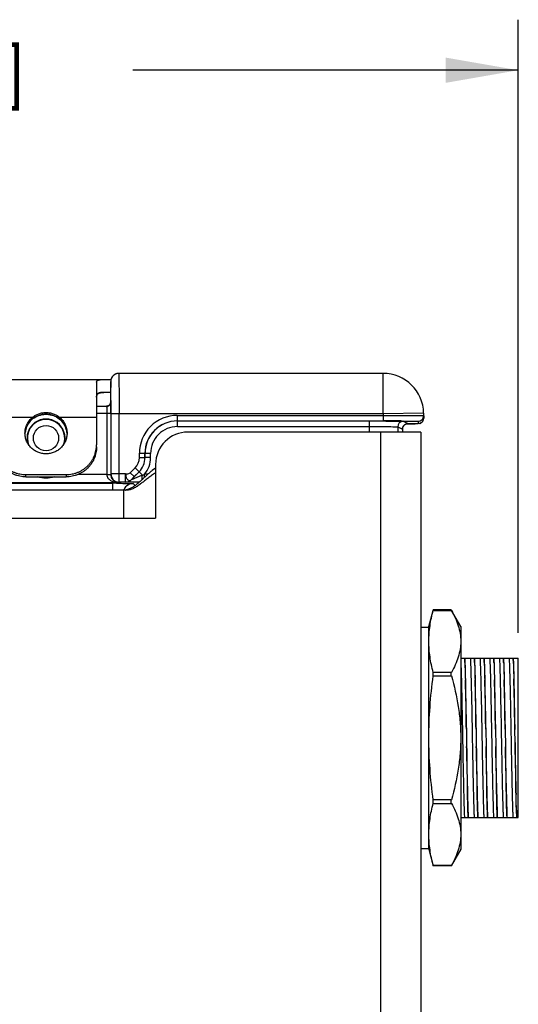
# Model space of a CAD drawing. Header units: inches. Extents: x 0 to 22, y 0 to 17.
# Tile 7 of 32: x 8.6 to 9.8, y 7.4 to 9.8. Entities that reach past the tile are written whole.
import ezdxf

# ---------------------------------------------------------------- set-up
doc = ezdxf.new("R2010")
doc.units = ezdxf.units.IN
doc.header["$LTSCALE"] = 1.21
doc.header["$MEASUREMENT"] = 0
doc.layers.get('0').update_dxf_attribs({"linetype": 'CONTINUOUS'})
for name, color, linetype in [('02___PRT_ALL_AXES', 7, 'CONTINUOUS'), ('03___PRT_ALL_CURVES', 7, 'CONTINUOUS'), ('DIMENSIONS', 7, 'CONTINUOUS'), ('FEATURES', 7, 'CONTINUOUS')]:
    doc.layers.add(name, color=color, linetype=linetype)
doc.styles.get("Standard").update_dxf_attribs({"font": 'txt', "width": 0.8})
doc.dimstyles.new('DIMSTYLE_1', dxfattribs={"dimtxt": 0.125, "dimasz": 0.18, "dimexe": 0.125, "dimexo": 0.0625, "dimgap": 0.0625, "dimtad": 0, "dimtih": 1, "dimtoh": 1, "dimzin": 4, "dimdsep": 46, "dimtxsty": 'STANDARD', "dimblk": '_FILLED', "dimblk1": '_FILLED', "dimblk2": '_FILLED', "dimcen": 0.09, "dimadec": 0, "dimazin": 0, "dimtp": 0.001, "dimtm": 0.001, "dimtfac": 1, "dimtofl": 0, "dimtmove": 0, "dimatfit": 3, "dimldrblk": '_FILLED', "dimfxl": 1, "dimtolj": 1, "dimtzin": 4, "dimarcsym": 0})

# ---------------------------------------------------------------- blocks, each defined once
blk = doc.blocks.new('_FILLED')
at = {"color": 0, "linetype": 'BYBLOCK'}
blk.add_solid([(0, 0), (-1, 0.174), (-1, -0.174)], dxfattribs=at)
blk = doc.blocks.new('*D10')
at = {"layer": 'DIMENSIONS', "color": 2, "linetype": 'CONTINUOUS'}
for p, q in [((6.6786, 6.8047), (6.6786, 9.8014)), ((9.8355, 8.2844), (9.8355, 9.8014)), ((6.6786, 9.6764), (7.6321, 9.6764)), ((9.8355, 9.6764), (8.8821, 9.6764))]:
    blk.add_line(p, q, dxfattribs=at)
at = {"layer": 'DIMENSIONS', "color": 2, "linetype": 'CONTINUOUS', "xscale": 0.18, "yscale": 0.18, "zscale": 0.18, "rotation": 180}
blk.add_blockref('_FILLED', (6.6786, 9.6764), dxfattribs=at)
at = {"layer": 'DIMENSIONS', "color": 2, "linetype": 'CONTINUOUS', "xscale": 0.18, "yscale": 0.18, "zscale": 0.18}
blk.add_blockref('_FILLED', (9.8355, 9.6764), dxfattribs=at)
at = {"layer": 'DIMENSIONS', "color": 2, "linetype": 'CONTINUOUS', "insert": (8.2571, 9.7389), "char_height": 0.125, "width": 1.125, "attachment_point": 2, "line_spacing_factor": 0.9}
blk.add_mtext('3.16{\\Ftxt.shx;\\W1.000000;\\H0.125000; }[80.2]', dxfattribs=at)

msp = doc.modelspace()

# ---------------------------------------------------------------- linework, layer by layer
at = {"color": 7, "linetype": 'CONTINUOUS'}
for p, q in [((9.5014, 8.9264), (8.8475, 8.9264)), ((9.5014, 8.8264), (9.5014, 8.9264)), ((8.8275, 8.8964), (8.8275, 8.9064)), ((8.8275, 8.9064), (8.8277, 8.9039)), ((8.8275, 8.9057), (8.8275, 8.903)), ((8.8275, 8.8547), (8.8275, 8.903)), ((8.8275, 8.8964), (8.8275, 8.8964)), ((8.8277, 8.9039), (8.828, 8.8915)), ((8.7926, 8.8454), (8.818, 8.8454)), ((8.8175, 8.8449), (8.8176, 8.8417)), ((8.8176, 8.8417), (8.8177, 8.8284)), ((8.8184, 8.8454), (8.818, 8.8454)), ((8.8275, 8.8548), (8.8275, 8.8547)), ((8.8275, 8.8547), (8.8277, 8.8284)), ((8.8282, 8.8597), (8.8282, 8.8506)), ((8.6663, 8.8252), (8.6676, 8.8253)), ((8.6676, 8.8253), (8.6692, 8.8252)), ((8.7926, 8.8284), (8.8277, 8.8284)), ((8.8177, 8.8284), (8.8177, 8.6766)), ((8.8277, 8.8284), (8.8277, 8.6766)), ((8.8282, 8.8284), (8.8282, 8.8264)), ((8.8282, 8.8264), (8.8282, 8.6776)), ((9.5014, 8.8264), (8.8282, 8.8264)), ((8.8482, 8.6576), (8.8482, 8.8264)), ((8.9923, 8.8226), (8.9923, 8.8088)), ((8.9923, 8.8226), (9.5014, 8.8226)), ((9.6013, 8.8281), (9.5014, 8.8264)), ((9.5014, 8.8264), (9.5014, 8.8226)), ((9.5014, 8.8226), (9.5014, 8.8088)), ((9.6013, 8.8281), (9.6016, 8.816)), ((8.6283, 8.808), (8.6292, 8.809)), ((8.6283, 8.808), (8.6284, 8.8082)), ((8.6292, 8.809), (8.6321, 8.8119)), ((8.7069, 8.808), (8.7069, 8.8082)), ((8.9923, 8.8088), (9.5014, 8.8088)), ((8.9924, 8.795), (8.9924, 8.8087)), ((8.9924, 8.795), (9.4672, 8.795)), ((9.4672, 8.7814), (9.4672, 8.8087)), ((9.5017, 8.8087), (9.5056, 8.8087)), ((9.5372, 8.7942), (9.5372, 8.7814)), ((9.5372, 8.7942), (9.5489, 8.7884)), ((9.551, 8.808), (9.5627, 8.8022)), ((9.5582, 8.8014), (9.5662, 8.8014)), ((9.5627, 8.8022), (9.5608, 8.802)), ((9.5662, 8.8014), (9.5755, 8.8016)), ((9.5755, 8.8016), (9.5803, 8.8016)), ((9.5877, 8.8081), (9.5878, 8.8019)), ((9.5489, 8.7884), (9.5489, 8.7814)), ((9.5489, 8.7884), (9.5489, 8.7884)), ((8.8985, 8.7182), (8.8985, 8.7288)), ((8.8985, 8.7288), (8.9123, 8.7288)), ((8.9123, 8.7182), (8.9123, 8.7288)), ((8.9123, 8.7288), (8.9124, 8.7287)), ((8.9124, 8.7182), (8.9124, 8.7287)), ((8.9262, 8.7287), (8.9124, 8.7287)), ((8.9262, 8.7182), (8.9262, 8.7287)), ((8.8985, 8.7182), (8.9123, 8.7182)), ((8.9123, 8.7182), (8.9124, 8.7182)), ((8.9262, 8.7182), (8.9124, 8.7182)), ((8.8177, 8.6761), (8.7459, 8.6761)), ((8.8177, 8.6766), (8.8277, 8.6766)), ((8.8177, 8.6761), (8.8277, 8.6762)), ((8.8282, 8.6776), (8.8277, 8.6766)), ((8.8642, 8.6776), (8.8282, 8.6776)), ((8.8642, 8.6576), (8.8642, 8.6776)), ((8.876, 8.6807), (8.8879, 8.6926)), ((8.876, 8.6807), (8.8857, 8.671)), ((8.8784, 8.6635), (8.8978, 8.6828)), ((8.8784, 8.6635), (8.8857, 8.671)), ((8.8857, 8.671), (8.8976, 8.6829)), ((8.8879, 8.6926), (8.8976, 8.6829)), ((8.8976, 8.6829), (8.8978, 8.6828)), ((8.9059, 8.6747), (8.8978, 8.6828)), ((8.9111, 8.6693), (8.9111, 8.677)), ((8.9195, 8.677), (8.9111, 8.677)), ((6.9503, 8.6546), (8.8331, 8.6546)), ((8.8475, 8.6561), (8.5078, 8.6561)), ((8.8331, 8.6384), (8.8331, 8.6546)), ((8.8482, 8.6576), (8.8475, 8.6561)), ((8.8642, 8.6576), (8.8482, 8.6576)), ((8.8643, 8.6576), (8.8642, 8.6576)), ((8.8784, 8.6635), (8.8784, 8.6635)), ((8.8831, 8.6538), (8.888, 8.6488)), ((9.6143, 8.3005), (9.625, 8.3403)), ((9.625, 8.3403), (9.6253, 8.3416)), ((9.625, 8.3403), (9.6701, 8.3403)), ((9.6693, 8.3416), (9.6253, 8.3416)), ((9.6701, 8.3403), (9.6694, 8.3415)), ((9.6931, 8.3005), (9.6701, 8.3403)), ((9.5946, 8.2985), (9.6143, 8.2985)), ((9.6143, 7.7493), (9.6143, 8.3005)), ((9.6931, 8.3005), (9.6931, 7.7493)), ((9.6931, 8.2219), (9.8355, 8.2219)), ((9.7029, 8.2219), (9.7034, 8.2111)), ((9.7034, 8.2111), (9.7033, 8.2219)), ((9.7269, 8.2219), (9.7274, 8.2111)), ((9.7274, 8.2111), (9.7272, 8.2219)), ((9.7509, 8.2219), (9.7514, 8.2111)), ((9.7514, 8.2111), (9.7512, 8.2219)), ((9.7748, 8.2219), (9.7754, 8.2111)), ((9.7754, 8.2111), (9.7752, 8.2219)), ((9.7988, 8.2219), (9.7993, 8.2111)), ((9.7993, 8.2111), (9.7992, 8.2219)), ((9.8228, 8.2219), (9.8234, 8.2089)), ((9.8234, 8.2089), (9.8231, 8.2219)), ((9.8234, 8.2089), (9.8244, 8.1712)), ((9.8355, 7.8278), (9.8355, 8.2219)), ((9.6701, 8.1868), (9.625, 8.1868)), ((9.625, 8.1783), (9.6701, 8.1783)), ((9.707, 8.0461), (9.7077, 8.0036)), ((9.7309, 8.0463), (9.7317, 8.0035)), ((9.7549, 8.0464), (9.7557, 8.0034)), ((9.7789, 8.0465), (9.7797, 8.0032)), ((9.8029, 8.0466), (9.8036, 8.0031)), ((9.8275, 8.0136), (9.8269, 8.0454)), ((9.6701, 7.8714), (9.625, 7.8714)), ((9.7101, 7.8813), (9.7115, 7.8278)), ((9.7341, 7.8814), (9.7355, 7.8278)), ((9.758, 7.8815), (9.7595, 7.8278)), ((9.782, 7.8816), (9.7834, 7.8278)), ((9.806, 7.8816), (9.8074, 7.8278)), ((9.625, 7.8629), (9.6701, 7.8629)), ((9.8309, 7.8464), (9.8314, 7.8278)), ((9.8317, 7.8278), (9.8309, 7.8464)), ((9.6931, 7.8278), (9.8355, 7.8278)), ((9.5946, 7.7513), (9.6143, 7.7513)), ((9.6143, 7.7493), (9.6253, 7.7082)), ((9.6931, 7.7493), (9.6693, 7.7082)), ((9.6701, 7.7095), (9.625, 7.7095)), ((9.6253, 7.7082), (9.625, 7.7095)), ((9.6693, 7.7082), (9.6253, 7.7082)), ((9.6693, 7.7082), (9.6701, 7.7095))]:
    msp.add_line(p, q, dxfattribs=at)
at = {"color": 3, "linetype": 'CONTINUOUS'}
for p, q in [((9.5946, 8.7814), (9.0186, 8.7814)), ((9.4946, 8.7814), (9.4946, 5.6024)), ((9.5946, 8.7814), (9.5946, 5.6024)), ((8.9386, 8.7014), (8.9386, 8.5684)), ((8.9386, 8.6924), (8.9305, 8.6864)), ((8.9043, 8.6628), (8.9001, 8.6589)), ((6.9644, 8.6384), (8.8596, 8.6384)), ((8.8596, 8.6384), (8.8596, 8.5684)), ((6.9646, 8.5684), (8.9386, 8.5684))]:
    msp.add_line(p, q, dxfattribs=at)
at = {"color": 7, "linetype": 'CONTINUOUS'}
for points in [[(8.8475, 8.9264), (8.8469, 8.9264), (8.8463, 8.9263), (8.8456, 8.9263), (8.845, 8.9262), (8.8444, 8.9261), (8.8437, 8.926), (8.8431, 8.9259), (8.8425, 8.9257), (8.842, 8.9256), (8.8414, 8.9254), (8.8408, 8.9252), (8.8403, 8.925), (8.8397, 8.9248), (8.8392, 8.9245), (8.8387, 8.9243), (8.8381, 8.924), (8.8376, 8.9238), (8.8372, 8.9235), (8.8367, 8.9232), (8.8362, 8.9229), (8.8358, 8.9225), (8.8353, 8.9222), (8.8349, 8.9219), (8.8345, 8.9215), (8.8341, 8.9212), (8.8337, 8.9208), (8.8333, 8.9204), (8.8329, 8.92), (8.8326, 8.9196), (8.8322, 8.9192), (8.8319, 8.9188), (8.8316, 8.9184), (8.8313, 8.918), (8.831, 8.9176), (8.8307, 8.9172), (8.8304, 8.9167), (8.8302, 8.9163), (8.8299, 8.9159), (8.8297, 8.9154), (8.8295, 8.915), (8.8293, 8.9145), (8.8291, 8.9141)], [(8.8291, 8.9141), (8.8289, 8.9136), (8.8287, 8.9131), (8.8286, 8.9127), (8.8284, 8.9122), (8.8283, 8.9118), (8.8282, 8.9113), (8.8281, 8.9109), (8.828, 8.9104), (8.8279, 8.91), (8.8278, 8.9096), (8.8277, 8.9091), (8.8277, 8.9087), (8.8276, 8.9083), (8.8276, 8.9079), (8.8276, 8.9075), (8.8276, 8.9071), (8.8275, 8.9067), (8.8275, 8.9063), (8.8275, 8.9057)], [(8.8249, 8.8484), (8.8239, 8.8475), (8.8229, 8.8467), (8.8218, 8.8462), (8.8206, 8.8458), (8.8195, 8.8455), (8.8184, 8.8454)], [(8.824, 8.8475), (8.823, 8.8468), (8.8219, 8.8462)], [(8.8275, 8.8547), (8.8275, 8.8543), (8.8274, 8.8535), (8.8273, 8.8525), (8.8269, 8.8515), (8.8264, 8.8504), (8.8257, 8.8493), (8.8249, 8.8484)], [(8.6321, 8.8119), (8.6352, 8.8145), (8.6386, 8.8169), (8.6421, 8.8189), (8.6458, 8.8207), (8.6497, 8.8223), (8.6537, 8.8235), (8.6578, 8.8244), (8.662, 8.825), (8.6663, 8.8252)], [(8.6692, 8.8252), (8.6735, 8.8249), (8.6777, 8.8243), (8.6818, 8.8234), (8.6858, 8.8222), (8.6897, 8.8206), (8.6934, 8.8188), (8.6969, 8.8167), (8.7002, 8.8144), (8.7033, 8.8117)], [(8.7033, 8.8117), (8.7062, 8.8089), (8.7069, 8.808)], [(9.5489, 8.7884), (9.5489, 8.7886), (9.549, 8.7898), (9.5492, 8.791), (9.5495, 8.7921), (9.5498, 8.7932), (9.5502, 8.7943), (9.5508, 8.7952), (9.5513, 8.7962), (9.552, 8.797), (9.5527, 8.7978), (9.5534, 8.7985), (9.5542, 8.7992), (9.555, 8.7998)], [(9.555, 8.7998), (9.5558, 8.8003), (9.5566, 8.8007), (9.5574, 8.8011), (9.5581, 8.8014), (9.5588, 8.8016), (9.5595, 8.8018), (9.56, 8.8019), (9.5604, 8.8019), (9.5607, 8.802), (9.5609, 8.802), (9.5611, 8.802), (9.5611, 8.802), (9.5611, 8.802)], [(9.5917, 8.8025), (9.5925, 8.8028), (9.5934, 8.8031), (9.5943, 8.8036), (9.5952, 8.8041)], [(9.5952, 8.8041), (9.5961, 8.8047), (9.5969, 8.8054), (9.5978, 8.8063), (9.5986, 8.8072), (9.5993, 8.8082), (9.6, 8.8093), (9.6006, 8.8106), (9.601, 8.8119), (9.6013, 8.8132), (9.6015, 8.8147), (9.6016, 8.816)]]:
    msp.add_lwpolyline(points, dxfattribs=at)
msp.add_circle((8.6676, 8.7664), 0.0312, dxfattribs=at)
for centre, radius, start, end in [((8.8475, 8.9064), 0.02, 95.9167, 162.0196), ((8.8475, 8.9064), 0.02, 90.0043, 95.916), ((9.5014, 8.8264), 0.1, 1, 90), ((8.8477, 8.9064), 0.0201, 162.0742, 179.9435), ((5.2024, 8.8495), 3.6258, 0.1616, 0.6643), ((8.8182, 8.8547), 0.00933, 351.7547, 359.8445), ((0.1951, 8.8268), 8.6331, 0.01019, 0.15786), ((8.6676, 8.77), 0.0554, 90.0039, 93.8467), ((8.6676, 8.7699), 0.0555, 86.1664, 89.9934), ((8.9923, 8.7288), 0.0938, 89.9948, 179.9981), ((9.5877, 8.8218), 0.0138, 269.999, 0.9989), ((8.6665, 8.7745), 0.0508, 138.5222, 173.6776), ((8.6676, 8.7664), 0.047, 343.5169, 196.4831), ((8.6676, 8.7664), 0.0462, 339.4298, 200.57), ((8.665, 8.7759), 0.0489, 134.5174, 138.5784), ((8.6703, 8.7759), 0.0488, 41.4209, 45.4824), ((8.6688, 8.7745), 0.0508, 6.3075, 41.4778), ((8.9922, 8.7288), 0.08, 89.9915, 179.9991), ((8.9924, 8.7287), 0.08, 89.9983, 179.9971), ((8.9924, 8.7287), 0.0662, 89.9953, 179.9978), ((9.5019, -0.1918), 9.0006, 89.72557, 90.00309), ((9.551, 8.7942), 0.0138, 90.014, 179.993), ((9.5627, 8.7884), 0.0138, 127.4985, 179.9945), ((9.5878, 8.8157), 0.0138, 300.0443, 0.9973), ((8.8623, 8.7182), 0.0362, 315.0025, 359.9975), ((8.8623, 8.7182), 0.05, 315.0019, 359.9981), ((8.8624, 8.7182), 0.05, 314.9975, 0.0025), ((8.8624, 8.7182), 0.0638, 319.8109, 359.9999), ((8.8477, 8.6766), 0.03, 179.9996, 180.9915), ((8.8504, 8.6768), 0.0227, 180.4448, 186.36), ((8.8482, 8.6776), 0.02, 180.0171, 269.99), ((8.2878, 10.0703), 1.5263, 293.8886, 294.1036), ((8.8331, 5.8461), 2.8085, 89.8296, 90.0011), ((8.848, 8.6759), 0.0198, 249.8652, 268.4232), ((8.848, 8.7), 0.044, 261.5985, 269.3353), ((8.8832, 8.6287), 0.0251, 132.0223, 143.9538), ((8.8642, 8.6776), 0.02, 270.0043, 314.9957), ((8.8643, 8.6776), 0.02, 270.0043, 314.9957), ((8.8831, 8.6288), 0.025, 90.0138, 132.0142), ((8.8831, 8.6287), 0.0251, 149.9968, 155.9829), ((8.883, 8.6288), 0.025, 143.9884, 149.9972), ((13.9245, 8.3044), 4.2221, 181.2661, 181.8447), ((13.9486, 8.3043), 4.2222, 181.2651, 181.8451), ((13.9727, 8.3043), 4.2224, 181.2641, 181.8456), ((13.9969, 8.3042), 4.2225, 181.2631, 181.8459), ((14.0211, 8.3042), 4.2227, 181.2621, 181.8463), ((14.9282, 8.3285), 5.1062, 181.3426, 181.7656), ((-1.7479, 7.547), 11.5827, 1.48096, 1.67185)]:
    msp.add_arc(centre, radius, start, end, dxfattribs=at)
at = {"color": 3, "linetype": 'CONTINUOUS'}
for centre, radius, start, end in [((9.0186, 8.7014), 0.08, 90, 180), ((8.8597, 8.6783), 0.04, 269.9434, 283.6706)]:
    msp.add_arc(centre, radius, start, end, dxfattribs=at)
at = {"color": 7, "linetype": 'CONTINUOUS'}
for points, knots in [([(8.8475, 8.9264), (8.8476, 8.9264), (8.8476, 8.9261), (8.8476, 8.9258), (8.8476, 8.9252), (8.8477, 8.9244), (8.8477, 8.9233), (8.8478, 8.9214), (8.8478, 8.9185), (8.8479, 8.9143), (8.8479, 8.9093), (8.848, 8.9034), (8.848, 8.8969), (8.8481, 8.8896), (8.8481, 8.8788), (8.8482, 8.8641), (8.8482, 8.8456), (8.8482, 8.8329), (8.8482, 8.8264)], [0, 0, 0, 0, 0.001252, 0.004874, 0.010885, 0.019277, 0.030029, 0.043115, 0.076172, 0.118124, 0.168582, 0.227046, 0.292966, 0.365693, 0.444535, 0.617445, 0.805006, 1, 1, 1, 1]), ([(8.818, 8.8454), (8.8178, 8.8454), (8.8176, 8.8453), (8.8175, 8.845), (8.8175, 8.8449)], [0, 0, 0, 0, 0.500188, 1, 1, 1, 1]), ([(8.6639, 8.8253), (8.6608, 8.8251), (8.6547, 8.8241), (8.6459, 8.8212), (8.6391, 8.8175), (8.6341, 8.8138), (8.6319, 8.8118), (8.6308, 8.8107)], [0, 0, 0, 0, 0.251872, 0.501988, 0.75075, 0.875269, 1, 1, 1, 1]), ([(8.7045, 8.8107), (8.7034, 8.8118), (8.7011, 8.8138), (8.6962, 8.8175), (8.6894, 8.8212), (8.6806, 8.8241), (8.6744, 8.8251), (8.6713, 8.8253)], [0, 0, 0, 0, 0.124731, 0.24925, 0.498011, 0.748129, 1, 1, 1, 1]), ([(9.5014, 8.8226), (9.5079, 8.8226), (9.5207, 8.8226), (9.5392, 8.8226), (9.5539, 8.8226), (9.5647, 8.8226), (9.5719, 8.8225), (9.5785, 8.8225), (9.5843, 8.8225), (9.5894, 8.8224), (9.5935, 8.8223), (9.5965, 8.8223), (9.5984, 8.8222), (9.5995, 8.8222), (9.6003, 8.8222), (9.6009, 8.8222), (9.6012, 8.8221), (9.6015, 8.8221), (9.6015, 8.8221)], [0, 0, 0, 0, 0.194983, 0.382528, 0.555407, 0.634234, 0.706957, 0.772868, 0.831336, 0.881796, 0.92376, 0.956828, 0.969924, 0.980684, 0.989083, 0.995104, 0.998736, 1, 1, 1, 1]), ([(8.6158, 8.7786), (8.616, 8.7813), (8.6169, 8.7867), (8.619, 8.7931), (8.6214, 8.798), (8.6241, 8.8027), (8.6265, 8.806), (8.6283, 8.808)], [0, 0, 0, 0, 0.249143, 0.498669, 0.623825, 0.749213, 1, 1, 1, 1]), ([(8.7069, 8.808), (8.7088, 8.8059), (8.7114, 8.8024), (8.7142, 8.7974), (8.7166, 8.7922), (8.7187, 8.7853), (8.7195, 8.7797), (8.7196, 8.7768)], [0, 0, 0, 0, 0.250825, 0.376218, 0.50136, 0.750849, 1, 1, 1, 1]), ([(9.4672, 8.795), (9.4717, 8.795), (9.4806, 8.7949), (9.4934, 8.7949), (9.5053, 8.7948), (9.5157, 8.7948), (9.5233, 8.7947), (9.5284, 8.7946), (9.5313, 8.7945), (9.5337, 8.7944), (9.5355, 8.7944), (9.5365, 8.7943), (9.5371, 8.7943), (9.5372, 8.7942)], [0, 0, 0, 0, 0.192887, 0.378577, 0.550072, 0.700902, 0.825384, 0.876235, 0.918832, 0.952774, 0.977747, 0.993526, 1, 1, 1, 1]), ([(9.5056, 8.8087), (9.5088, 8.8086), (9.5149, 8.8086), (9.5237, 8.8085), (9.5314, 8.8085), (9.5379, 8.8084), (9.5432, 8.8083), (9.5468, 8.8082), (9.5489, 8.8082), (9.5499, 8.8081), (9.5506, 8.8081), (9.5509, 8.8081), (9.551, 8.808)], [0, 0, 0, 0, 0.212627, 0.406108, 0.576924, 0.721972, 0.838618, 0.924758, 0.955883, 0.978849, 0.993564, 1, 1, 1, 1]), ([(9.545, 8.8087), (9.5481, 8.8087), (9.554, 8.8086), (9.5624, 8.8086), (9.5697, 8.8085), (9.5751, 8.8084), (9.5788, 8.8084), (9.5811, 8.8083), (9.583, 8.8083), (9.5847, 8.8083), (9.5859, 8.8082), (9.5869, 8.8082), (9.5873, 8.8081), (9.5877, 8.8081), (9.5877, 8.8081)], [0, 0, 0, 0, 0.217645, 0.414354, 0.586792, 0.732041, 0.793685, 0.847648, 0.893707, 0.931664, 0.961365, 0.982688, 0.995558, 1, 1, 1, 1]), ([(9.5878, 8.8019), (9.5878, 8.8019), (9.5875, 8.8019), (9.5872, 8.8018), (9.5866, 8.8018), (9.5858, 8.8018), (9.5847, 8.8017), (9.5827, 8.8017), (9.5797, 8.8016), (9.5755, 8.8016), (9.5704, 8.8015), (9.5646, 8.8014), (9.5604, 8.8014), (9.5582, 8.8014)], [0, 0, 0, 0, 0.004341, 0.016823, 0.037529, 0.066413, 0.103408, 0.148405, 0.261893, 0.405592, 0.577867, 0.776762, 1, 1, 1, 1]), ([(8.6876, 8.6706), (8.6813, 8.6682), (8.6676, 8.6657), (8.654, 8.6682), (8.6477, 8.6706)], [0, 0, 0, 0, 0.499905, 1, 1, 1, 1]), ([(8.8177, 8.6761), (8.8178, 8.6745), (8.8184, 8.6715), (8.8212, 8.6664), (8.8265, 8.6616), (8.8338, 8.6582), (8.839, 8.6569), (8.8415, 8.6565)], [0, 0, 0, 0, 0.138807, 0.27274, 0.524549, 0.76501, 1, 1, 1, 1]), ([(8.8279, 8.6742), (8.8279, 8.6739), (8.8281, 8.6724), (8.8285, 8.671), (8.8288, 8.6699)], [0, 0, 0, 0, 0.258318, 1, 1, 1, 1]), ([(8.8642, 8.6776), (8.8653, 8.6777), (8.8693, 8.6777), (8.8738, 8.6786), (8.876, 8.6807)], [0, 0, 0, 0, 0.260379, 1, 1, 1, 1]), ([(8.8642, 8.6776), (8.8646, 8.6763), (8.8647, 8.6736), (8.8653, 8.6696), (8.8669, 8.6663), (8.8689, 8.6637), (8.8712, 8.662), (8.8737, 8.6613), (8.8763, 8.6618), (8.8777, 8.6628), (8.8784, 8.6635)], [0, 0, 0, 0, 0.163627, 0.319876, 0.463936, 0.591063, 0.70004, 0.797285, 0.890551, 1, 1, 1, 1]), ([(8.9059, 8.6747), (8.9032, 8.6736), (8.8993, 8.6719), (8.894, 8.6698), (8.8902, 8.6682), (8.8871, 8.6669), (8.8846, 8.6659), (8.8829, 8.6652), (8.8813, 8.6646), (8.8801, 8.6641), (8.8793, 8.6638), (8.8788, 8.6636), (8.8786, 8.6636), (8.8784, 8.6634), (8.8784, 8.6635)], [0, 0, 0, 0, 0.289599, 0.432568, 0.573202, 0.709789, 0.775519, 0.838472, 0.896993, 0.94828, 0.969268, 0.985669, 0.996311, 1, 1, 1, 1]), ([(8.9053, 8.6638), (8.9054, 8.6646), (8.9057, 8.6682), (8.9058, 8.6719), (8.9059, 8.6747)], [0, 0, 0, 0, 0.221838, 1, 1, 1, 1]), ([(8.8288, 8.6699), (8.8299, 8.6668), (8.8334, 8.6614), (8.8387, 8.6582), (8.8412, 8.6573)], [0, 0, 0, 0, 0.556085, 1, 1, 1, 1]), ([(8.8415, 8.6546), (8.8443, 8.6546), (8.8497, 8.6546), (8.8574, 8.6545), (8.8645, 8.6544), (8.8706, 8.6543), (8.875, 8.6542), (8.878, 8.6541), (8.8797, 8.6541), (8.881, 8.654), (8.8821, 8.6539), (8.8827, 8.6538), (8.883, 8.6538), (8.8831, 8.6538)], [0, 0, 0, 0, 0.200921, 0.389842, 0.561107, 0.709577, 0.83082, 0.880062, 0.921216, 0.953968, 0.9781, 0.993442, 1, 1, 1, 1]), ([(8.898, 8.6571), (8.896, 8.6571), (8.892, 8.6571), (8.8862, 8.6571), (8.8807, 8.6572), (8.8757, 8.6572), (8.8719, 8.6573), (8.8692, 8.6574), (8.8676, 8.6574), (8.8662, 8.6574), (8.8652, 8.6575), (8.8646, 8.6575), (8.8644, 8.6576), (8.8643, 8.6576), (8.8643, 8.6576)], [0, 0, 0, 0, 0.178993, 0.351939, 0.51586, 0.666698, 0.798787, 0.855487, 0.904444, 0.944463, 0.974329, 0.992984, 0.997947, 1, 1, 1, 1]), ([(9.6143, 8.2635), (9.6143, 8.27), (9.6148, 8.2828), (9.6177, 8.3086), (9.6217, 8.3277), (9.625, 8.3403)], [0, 0, 0, 0, 0.24791, 0.496802, 1, 1, 1, 1]), ([(9.6701, 8.3403), (9.6735, 8.3341), (9.6798, 8.3218), (9.6872, 8.3026), (9.692, 8.2832), (9.6931, 8.27), (9.6931, 8.2635)], [0, 0, 0, 0, 0.261126, 0.513778, 0.759089, 1, 1, 1, 1]), ([(9.625, 8.1868), (9.6217, 8.1994), (9.6177, 8.2185), (9.6148, 8.2443), (9.6143, 8.2571), (9.6143, 8.2635)], [0, 0, 0, 0, 0.5032, 0.752091, 1, 1, 1, 1]), ([(9.6931, 8.2635), (9.6931, 8.257), (9.692, 8.2439), (9.6872, 8.2245), (9.6798, 8.2053), (9.6735, 8.193), (9.6701, 8.1868)], [0, 0, 0, 0, 0.240911, 0.486222, 0.738874, 1, 1, 1, 1]), ([(9.6931, 8.2191), (9.6933, 8.2145), (9.6937, 8.2039), (9.6945, 8.1778), (9.6955, 8.1372), (9.6966, 8.0817), (9.6977, 8.0209), (9.6988, 7.9605), (9.6998, 7.913), (9.7006, 7.8794), (9.7011, 7.8588), (9.7017, 7.8419), (9.7021, 7.8321), (9.7024, 7.8278)], [0, 0, 0, 0, 0.035372, 0.081399, 0.200281, 0.346299, 0.506804, 0.666309, 0.809467, 0.871007, 0.924131, 0.967557, 1, 1, 1, 1]), ([(9.7034, 8.2111), (9.7036, 8.208), (9.7041, 8.1938), (9.7044, 8.1796), (9.7046, 8.1684)], [0, 0, 0, 0, 0.215554, 1, 1, 1, 1]), ([(9.7169, 8.2219), (9.7171, 8.2176), (9.7176, 8.2075), (9.7181, 8.1903), (9.7187, 8.1693), (9.7198, 8.1244), (9.7208, 8.0705), (9.7219, 8.009), (9.7228, 7.9625), (9.7236, 7.9194), (9.7245, 7.8819), (9.7252, 7.8551), (9.7258, 7.8379), (9.7262, 7.8309), (9.7263, 7.8278)], [0, 0, 0, 0, 0.032819, 0.076872, 0.130823, 0.193335, 0.418306, 0.540974, 0.661349, 0.772617, 0.869177, 0.946475, 0.976491, 1, 1, 1, 1]), ([(9.7274, 8.2111), (9.7275, 8.208), (9.7281, 8.1938), (9.7284, 8.1795), (9.7286, 8.1684)], [0, 0, 0, 0, 0.215482, 1, 1, 1, 1]), ([(9.7409, 8.2219), (9.7411, 8.2176), (9.7415, 8.2075), (9.7421, 8.1903), (9.7427, 8.1693), (9.7437, 8.1244), (9.7448, 8.0705), (9.7459, 8.009), (9.7467, 7.9625), (9.7476, 7.9194), (9.7485, 7.8819), (9.7492, 7.8551), (9.7498, 7.8379), (9.7501, 7.8309), (9.7503, 7.8278)], [0, 0, 0, 0, 0.032819, 0.076873, 0.130825, 0.193337, 0.418307, 0.540974, 0.661347, 0.772615, 0.869175, 0.946475, 0.976491, 1, 1, 1, 1]), ([(9.7514, 8.2111), (9.7515, 8.208), (9.7521, 8.1938), (9.7524, 8.1795), (9.7526, 8.1683)], [0, 0, 0, 0, 0.215413, 1, 1, 1, 1]), ([(9.7648, 8.2219), (9.7651, 8.2176), (9.7655, 8.2075), (9.7661, 8.1903), (9.7667, 8.1693), (9.7677, 8.1244), (9.7687, 8.0705), (9.7699, 8.009), (9.7707, 7.9625), (9.7716, 7.9194), (9.7724, 7.8819), (9.7732, 7.8551), (9.7738, 7.8379), (9.7741, 7.8309), (9.7743, 7.8278)], [0, 0, 0, 0, 0.032819, 0.076873, 0.130826, 0.193339, 0.418308, 0.540973, 0.661346, 0.772613, 0.869174, 0.946474, 0.976491, 1, 1, 1, 1]), ([(9.7754, 8.2111), (9.7755, 8.208), (9.776, 8.1937), (9.7763, 8.1794), (9.7765, 8.1682)], [0, 0, 0, 0, 0.215346, 1, 1, 1, 1]), ([(9.7888, 8.2219), (9.7891, 8.2176), (9.7895, 8.2075), (9.7901, 8.1903), (9.7906, 8.1693), (9.7917, 8.1244), (9.7927, 8.0705), (9.7938, 8.009), (9.7947, 7.9625), (9.7955, 7.9194), (9.7964, 7.8819), (9.7971, 7.8551), (9.7978, 7.8379), (9.7981, 7.8309), (9.7983, 7.8278)], [0, 0, 0, 0, 0.032819, 0.076874, 0.130827, 0.19334, 0.418309, 0.540973, 0.661344, 0.772612, 0.869173, 0.946474, 0.976491, 1, 1, 1, 1]), ([(9.7993, 8.2111), (9.7995, 8.2081), (9.8, 8.1937), (9.8003, 8.1794), (9.8005, 8.1681)], [0, 0, 0, 0, 0.215282, 1, 1, 1, 1]), ([(9.8128, 8.2219), (9.813, 8.2176), (9.8135, 8.2075), (9.814, 8.1903), (9.8146, 8.1693), (9.8157, 8.1244), (9.8167, 8.0705), (9.8178, 8.009), (9.8187, 7.9625), (9.8195, 7.9194), (9.8204, 7.8819), (9.8211, 7.8551), (9.8217, 7.8379), (9.8221, 7.8309), (9.8222, 7.8278)], [0, 0, 0, 0, 0.03282, 0.076874, 0.130828, 0.193342, 0.418309, 0.540973, 0.661343, 0.77261, 0.869172, 0.946474, 0.976491, 1, 1, 1, 1]), ([(9.625, 8.1783), (9.6252, 8.1799), (9.6254, 8.1823), (9.6253, 8.1851), (9.6251, 8.1863), (9.625, 8.1868)], [0, 0, 0, 0, 0.576416, 0.815278, 1, 1, 1, 1]), ([(9.6693, 8.1832), (9.6693, 8.1839), (9.6694, 8.1852), (9.6698, 8.1864), (9.6701, 8.1868)], [0, 0, 0, 0, 0.557394, 1, 1, 1, 1]), ([(9.6143, 8.0249), (9.6143, 8.0505), (9.6163, 8.1018), (9.6217, 8.1529), (9.625, 8.1783)], [0, 0, 0, 0, 0.499983, 1, 1, 1, 1]), ([(9.6701, 8.1783), (9.6699, 8.1787), (9.6695, 8.1803), (9.6693, 8.182), (9.6693, 8.1832)], [0, 0, 0, 0, 0.261168, 1, 1, 1, 1]), ([(9.6701, 8.1783), (9.6771, 8.1533), (9.6858, 8.1153), (9.692, 8.0638), (9.6931, 8.0378), (9.6931, 8.0249)], [0, 0, 0, 0, 0.499902, 0.749952, 1, 1, 1, 1]), ([(9.7046, 8.1684), (9.7048, 8.1594), (9.705, 8.1404), (9.7055, 8.1107), (9.7062, 8.079), (9.7067, 8.0572), (9.707, 8.0461)], [0, 0, 0, 0, 0.221711, 0.46626, 0.727783, 1, 1, 1, 1]), ([(9.707, 8.0461), (9.7068, 8.0572), (9.7066, 8.079), (9.7063, 8.1107), (9.7055, 8.1404), (9.7049, 8.1594), (9.7046, 8.1684)], [0, 0, 0, 0, 0.272209, 0.533718, 0.778266, 1, 1, 1, 1]), ([(9.7286, 8.1684), (9.7287, 8.1593), (9.729, 8.1403), (9.7294, 8.1107), (9.7302, 8.0791), (9.7307, 8.0573), (9.7309, 8.0463)], [0, 0, 0, 0, 0.221768, 0.466321, 0.727817, 1, 1, 1, 1]), ([(9.7309, 8.0463), (9.7308, 8.0573), (9.7306, 8.0791), (9.7303, 8.1107), (9.7295, 8.1404), (9.7289, 8.1593), (9.7286, 8.1684)], [0, 0, 0, 0, 0.272175, 0.533657, 0.778209, 1, 1, 1, 1]), ([(9.7526, 8.1683), (9.7527, 8.1593), (9.753, 8.1403), (9.7534, 8.1107), (9.7542, 8.0791), (9.7547, 8.0574), (9.7549, 8.0464)], [0, 0, 0, 0, 0.221822, 0.46638, 0.72785, 1, 1, 1, 1]), ([(9.7549, 8.0464), (9.7548, 8.0574), (9.7546, 8.0791), (9.7543, 8.1107), (9.7535, 8.1403), (9.7528, 8.1593), (9.7526, 8.1683)], [0, 0, 0, 0, 0.272142, 0.533598, 0.778155, 1, 1, 1, 1]), ([(9.7765, 8.1682), (9.7767, 8.1592), (9.777, 8.1403), (9.7774, 8.1107), (9.7782, 8.0792), (9.7787, 8.0575), (9.7789, 8.0465)], [0, 0, 0, 0, 0.221875, 0.466437, 0.727882, 1, 1, 1, 1]), ([(9.7789, 8.0465), (9.7788, 8.0575), (9.7786, 8.0792), (9.7782, 8.1108), (9.7774, 8.1403), (9.7768, 8.1592), (9.7765, 8.1682)], [0, 0, 0, 0, 0.272111, 0.533541, 0.778102, 1, 1, 1, 1]), ([(9.8005, 8.1681), (9.8007, 8.1591), (9.8009, 8.1402), (9.8014, 8.1107), (9.8021, 8.0792), (9.8026, 8.0576), (9.8029, 8.0466)], [0, 0, 0, 0, 0.221927, 0.466492, 0.727912, 1, 1, 1, 1]), ([(9.8029, 8.0466), (9.8027, 8.0576), (9.8025, 8.0792), (9.8022, 8.1108), (9.8014, 8.1402), (9.8008, 8.1591), (9.8005, 8.1681)], [0, 0, 0, 0, 0.27208, 0.533486, 0.77805, 1, 1, 1, 1]), ([(9.8244, 8.1712), (9.8246, 8.1619), (9.8249, 8.1425), (9.8253, 8.112), (9.8261, 8.0793), (9.8266, 8.0569), (9.8269, 8.0454)], [0, 0, 0, 0, 0.2202, 0.464506, 0.726675, 1, 1, 1, 1]), ([(9.8269, 8.0454), (9.8267, 8.0569), (9.8264, 8.0793), (9.8261, 8.112), (9.8253, 8.1425), (9.8247, 8.1619), (9.8244, 8.1712)], [0, 0, 0, 0, 0.273318, 0.535474, 0.779779, 1, 1, 1, 1]), ([(9.625, 7.8714), (9.6217, 7.8969), (9.6163, 7.9479), (9.6143, 7.9992), (9.6143, 8.0249)], [0, 0, 0, 0, 0.500019, 1, 1, 1, 1]), ([(9.6931, 8.0249), (9.6931, 8.0119), (9.692, 7.986), (9.6858, 7.9344), (9.6771, 7.8964), (9.6701, 7.8714)], [0, 0, 0, 0, 0.250048, 0.500098, 1, 1, 1, 1]), ([(9.8275, 8.0136), (9.8276, 8.002), (9.8279, 7.9792), (9.8283, 7.9459), (9.829, 7.9146), (9.8296, 7.8945), (9.8299, 7.885)], [0, 0, 0, 0, 0.270543, 0.531822, 0.777084, 1, 1, 1, 1]), ([(9.8299, 7.885), (9.8295, 7.905), (9.8293, 7.9363), (9.8283, 7.9792), (9.8277, 8.002), (9.8275, 8.0136)], [0, 0, 0, 0, 0.468165, 0.729452, 1, 1, 1, 1]), ([(9.7077, 8.0036), (9.7079, 7.9925), (9.7081, 7.9708), (9.7087, 7.93), (9.7095, 7.9003), (9.7101, 7.8813)], [0, 0, 0, 0, 0.272212, 0.533724, 1, 1, 1, 1]), ([(9.7101, 7.8813), (9.71, 7.8903), (9.7098, 7.9094), (9.7094, 7.939), (9.7085, 7.9708), (9.708, 7.9925), (9.7077, 8.0036)], [0, 0, 0, 0, 0.221709, 0.466257, 0.727782, 1, 1, 1, 1]), ([(9.7317, 8.0035), (9.7319, 7.9924), (9.7321, 7.9707), (9.7326, 7.93), (9.7335, 7.9004), (9.7341, 7.8814)], [0, 0, 0, 0, 0.272178, 0.533663, 1, 1, 1, 1]), ([(9.7341, 7.8814), (9.7339, 7.8904), (9.7337, 7.9094), (9.7334, 7.939), (9.7325, 7.9707), (9.7319, 7.9924), (9.7317, 8.0035)], [0, 0, 0, 0, 0.221765, 0.466318, 0.727816, 1, 1, 1, 1]), ([(9.7557, 8.0034), (9.7558, 7.9923), (9.7561, 7.9706), (9.7566, 7.93), (9.7575, 7.9004), (9.758, 7.8815)], [0, 0, 0, 0, 0.272145, 0.533604, 1, 1, 1, 1]), ([(9.758, 7.8815), (9.7579, 7.8905), (9.7577, 7.9094), (9.7573, 7.939), (9.7565, 7.9706), (9.7559, 7.9923), (9.7557, 8.0034)], [0, 0, 0, 0, 0.22182, 0.466377, 0.727849, 1, 1, 1, 1]), ([(9.7797, 8.0032), (9.7798, 7.9922), (9.7801, 7.9706), (9.7806, 7.93), (9.7815, 7.9005), (9.782, 7.8816)], [0, 0, 0, 0, 0.272113, 0.533547, 1, 1, 1, 1]), ([(9.782, 7.8816), (9.7819, 7.8906), (9.7817, 7.9095), (9.7813, 7.939), (9.7805, 7.9706), (9.7799, 7.9922), (9.7797, 8.0032)], [0, 0, 0, 0, 0.221873, 0.466434, 0.72788, 1, 1, 1, 1]), ([(9.8036, 8.0031), (9.8038, 7.9921), (9.804, 7.9705), (9.8046, 7.93), (9.8054, 7.9005), (9.806, 7.8816)], [0, 0, 0, 0, 0.272082, 0.533492, 1, 1, 1, 1]), ([(9.806, 7.8816), (9.8059, 7.8906), (9.8057, 7.9095), (9.8053, 7.939), (9.8044, 7.9705), (9.8039, 7.9921), (9.8036, 8.0031)], [0, 0, 0, 0, 0.221924, 0.466489, 0.727911, 1, 1, 1, 1]), ([(9.625, 7.8629), (9.6251, 7.8634), (9.6253, 7.8646), (9.6254, 7.8675), (9.6252, 7.8698), (9.625, 7.8714)], [0, 0, 0, 0, 0.184722, 0.423585, 1, 1, 1, 1]), ([(9.6693, 7.8665), (9.6693, 7.8669), (9.6694, 7.8686), (9.6697, 7.8702), (9.6701, 7.8714)], [0, 0, 0, 0, 0.234781, 1, 1, 1, 1]), ([(9.7119, 7.8278), (9.7118, 7.8295), (9.7115, 7.833), (9.7112, 7.8386), (9.711, 7.8446), (9.7108, 7.8511), (9.7106, 7.8581), (9.7103, 7.8682), (9.7102, 7.876), (9.7101, 7.8813)], [0, 0, 0, 0, 0.094499, 0.198298, 0.311114, 0.432697, 0.562722, 0.700853, 1, 1, 1, 1]), ([(9.7358, 7.8278), (9.7357, 7.8295), (9.7355, 7.833), (9.7352, 7.8386), (9.735, 7.8446), (9.7347, 7.8511), (9.7345, 7.8581), (9.7343, 7.8682), (9.7341, 7.876), (9.7341, 7.8814)], [0, 0, 0, 0, 0.094473, 0.198255, 0.311063, 0.432645, 0.562675, 0.700817, 1, 1, 1, 1]), ([(9.7598, 7.8278), (9.7597, 7.8295), (9.7595, 7.8331), (9.7592, 7.8386), (9.759, 7.8447), (9.7587, 7.8512), (9.7585, 7.8581), (9.7583, 7.8683), (9.7581, 7.8761), (9.758, 7.8815)], [0, 0, 0, 0, 0.094448, 0.198214, 0.311013, 0.432594, 0.56263, 0.700782, 1, 1, 1, 1]), ([(9.7838, 7.8278), (9.7837, 7.8295), (9.7834, 7.8331), (9.7832, 7.8386), (9.7829, 7.8447), (9.7827, 7.8512), (9.7825, 7.8582), (9.7822, 7.8684), (9.7821, 7.8762), (9.782, 7.8816)], [0, 0, 0, 0, 0.094424, 0.198174, 0.310965, 0.432545, 0.562586, 0.700749, 1, 1, 1, 1]), ([(9.8078, 7.8278), (9.8077, 7.8295), (9.8074, 7.8331), (9.8071, 7.8386), (9.8069, 7.8447), (9.8067, 7.8512), (9.8065, 7.8582), (9.8062, 7.8684), (9.8061, 7.8763), (9.806, 7.8816)], [0, 0, 0, 0, 0.094401, 0.198136, 0.310919, 0.432497, 0.562544, 0.700717, 1, 1, 1, 1]), ([(9.8309, 7.8464), (9.8308, 7.8492), (9.8303, 7.8621), (9.83, 7.875), (9.8299, 7.885)], [0, 0, 0, 0, 0.22286, 1, 1, 1, 1]), ([(9.6143, 7.7862), (9.6143, 7.7926), (9.6148, 7.8055), (9.6177, 7.8312), (9.6217, 7.8503), (9.625, 7.8629)], [0, 0, 0, 0, 0.24791, 0.496802, 1, 1, 1, 1]), ([(9.6701, 7.8629), (9.6698, 7.8634), (9.6694, 7.8646), (9.6693, 7.8658), (9.6693, 7.8665)], [0, 0, 0, 0, 0.442606, 1, 1, 1, 1]), ([(9.6701, 7.8629), (9.6735, 7.8568), (9.6798, 7.8444), (9.6872, 7.8253), (9.692, 7.8058), (9.6931, 7.7927), (9.6931, 7.7862)], [0, 0, 0, 0, 0.261126, 0.513778, 0.759089, 1, 1, 1, 1]), ([(9.625, 7.7095), (9.6217, 7.7221), (9.6177, 7.7412), (9.6148, 7.7669), (9.6143, 7.7798), (9.6143, 7.7862)], [0, 0, 0, 0, 0.5032, 0.752091, 1, 1, 1, 1]), ([(9.6931, 7.7862), (9.6931, 7.7797), (9.692, 7.7666), (9.6872, 7.7471), (9.6798, 7.728), (9.6735, 7.7156), (9.6701, 7.7095)], [0, 0, 0, 0, 0.240911, 0.486222, 0.738874, 1, 1, 1, 1])]:
    msp.add_open_spline(points, degree=3, knots=knots, dxfattribs=at)
for points in [[(8.8175, 8.8449), (8.8187, 8.8449), (8.8199, 8.8451), (8.821, 8.8455)], [(8.821, 8.8455), (8.8226, 8.8461), (8.8241, 8.8471), (8.8252, 8.8484)], [(8.8252, 8.8484), (8.8264, 8.8498), (8.8272, 8.8516), (8.8274, 8.8534)], [(9.5543, 8.7993), (9.5555, 8.8003), (9.5569, 8.801), (9.5584, 8.8015)], [(9.5584, 8.8015), (9.5598, 8.8019), (9.5612, 8.8022), (9.5627, 8.8022)], [(9.5947, 8.8038), (9.5926, 8.8026), (9.5902, 8.8019), (9.5878, 8.8019)], [(9.6694, 8.3415), (9.6694, 8.3415), (9.6693, 8.3416), (9.6693, 8.3416)]]:
    msp.add_open_spline(points, degree=3, dxfattribs=at)
at = {"color": 3, "linetype": 'CONTINUOUS'}
for points, knots in [([(8.9386, 8.6799), (8.9353, 8.678), (8.9289, 8.674), (8.9199, 8.6676), (8.9116, 8.661), (8.9061, 8.6567), (8.9035, 8.6546)], [0, 0, 0, 0, 0.265411, 0.520528, 0.765603, 1, 1, 1, 1]), ([(8.9305, 8.6864), (8.9281, 8.6845), (8.9234, 8.6807), (8.9168, 8.6747), (8.9105, 8.6687), (8.9063, 8.6648), (8.9043, 8.6628)], [0, 0, 0, 0, 0.261832, 0.516018, 0.762272, 1, 1, 1, 1]), ([(8.9035, 8.6546), (8.9007, 8.6525), (8.8952, 8.6484), (8.8867, 8.643), (8.8793, 8.6397), (8.8732, 8.638), (8.87, 8.6375), (8.8685, 8.6374)], [0, 0, 0, 0, 0.2677, 0.52035, 0.761326, 0.880146, 1, 1, 1, 1]), ([(8.9001, 8.6589), (8.8976, 8.6567), (8.8928, 8.6524), (8.8853, 8.6467), (8.8787, 8.6429), (8.8733, 8.6407), (8.8705, 8.6398), (8.8691, 8.6395)], [0, 0, 0, 0, 0.268921, 0.522905, 0.764363, 0.882333, 1, 1, 1, 1]), ([(8.8685, 8.6374), (8.867, 8.6372), (8.8641, 8.6371), (8.8611, 8.6373), (8.8596, 8.6375)], [0, 0, 0, 0, 0.490234, 1, 1, 1, 1])]:
    msp.add_open_spline(points, degree=3, knots=knots, dxfattribs=at)
at = {"layer": '02___PRT_ALL_AXES', "color": 7, "linetype": 'CONTINUOUS'}
for p, q in [((8.5426, 8.818), (8.6344, 8.818)), ((8.7009, 8.818), (8.7926, 8.818))]:
    msp.add_line(p, q, dxfattribs=at)
for points, knots in [([(8.6156, 8.7786), (8.6156, 8.7805), (8.6158, 8.7842), (8.6168, 8.7898), (8.6183, 8.7952), (8.6205, 8.8004), (8.6232, 8.8054), (8.6275, 8.8115), (8.6315, 8.8156), (8.6344, 8.818)], [0, 0, 0, 0, 0.12463, 0.249309, 0.374077, 0.498952, 0.623994, 0.749289, 1, 1, 1, 1]), ([(8.6344, 8.818), (8.6367, 8.8199), (8.6417, 8.8233), (8.6499, 8.827), (8.6586, 8.8292), (8.6646, 8.8297), (8.6676, 8.8297)], [0, 0, 0, 0, 0.249268, 0.498918, 0.749225, 1, 1, 1, 1]), ([(8.6676, 8.8297), (8.6706, 8.8297), (8.6766, 8.8292), (8.6854, 8.827), (8.6936, 8.8233), (8.6986, 8.8199), (8.7009, 8.818)], [0, 0, 0, 0, 0.250767, 0.501075, 0.750728, 1, 1, 1, 1]), ([(8.7009, 8.818), (8.7038, 8.8156), (8.7078, 8.8115), (8.7121, 8.8054), (8.7148, 8.8004), (8.7169, 8.7952), (8.7185, 8.7898), (8.7194, 8.7842), (8.7196, 8.7805), (8.7196, 8.7786)], [0, 0, 0, 0, 0.250711, 0.376006, 0.501048, 0.625923, 0.750691, 0.87537, 1, 1, 1, 1]), ([(8.6676, 8.7274), (8.6642, 8.7274), (8.6591, 8.7279), (8.6525, 8.7295), (8.6477, 8.7312), (8.6431, 8.7334), (8.6387, 8.736), (8.6346, 8.739), (8.6296, 8.7435), (8.6241, 8.75), (8.6201, 8.7574), (8.6178, 8.7637), (8.6166, 8.7686), (8.6158, 8.7736), (8.6156, 8.7769), (8.6156, 8.7786)], [0, 0, 0, 0, 0.125817, 0.188805, 0.251704, 0.314523, 0.377273, 0.439944, 0.502521, 0.627242, 0.751618, 0.813775, 0.875881, 0.93795, 1, 1, 1, 1]), ([(8.7196, 8.7786), (8.7196, 8.7769), (8.7195, 8.7736), (8.7187, 8.7686), (8.7175, 8.7637), (8.7152, 8.7574), (8.7111, 8.75), (8.7057, 8.7435), (8.7007, 8.739), (8.6966, 8.736), (8.6922, 8.7334), (8.6876, 8.7312), (8.6828, 8.7295), (8.6761, 8.7279), (8.671, 8.7274), (8.6676, 8.7274)], [0, 0, 0, 0, 0.06205, 0.124119, 0.186225, 0.248382, 0.372758, 0.497479, 0.560056, 0.622727, 0.685477, 0.748296, 0.811195, 0.874183, 1, 1, 1, 1])]:
    msp.add_open_spline(points, degree=3, knots=knots, dxfattribs=at)
at = {"layer": '03___PRT_ALL_CURVES', "color": 40, "linetype": 'CONTINUOUS'}
for p, q in [((8.9386, 8.6924), (8.9386, 8.5684)), ((8.8596, 8.6384), (8.8596, 8.5684))]:
    msp.add_line(p, q, dxfattribs=at)
at = {"layer": 'FEATURES', "color": 7, "linetype": 'CONTINUOUS'}
for p, q in [((7.7016, 8.9114), (8.8282, 8.9114)), ((8.7926, 8.9046), (8.7926, 8.75)), ((8.8275, 8.8794), (8.8108, 8.8794)), ((8.6176, 8.6706), (8.6176, 8.6762)), ((8.6176, 8.6762), (8.7176, 8.6762)), ((8.6176, 8.6706), (8.7176, 8.6706)), ((8.7176, 8.6762), (8.7176, 8.6706))]:
    msp.add_line(p, q, dxfattribs=at)
for points, knots in [([(8.7926, 8.9046), (8.7926, 8.9049), (8.7927, 8.9055), (8.7929, 8.9064), (8.7933, 8.9072), (8.7938, 8.9079), (8.7944, 8.9085), (8.7952, 8.9091), (8.7962, 8.9096), (8.7973, 8.91), (8.7985, 8.9104), (8.7999, 8.9107), (8.8014, 8.9109), (8.8037, 8.9112), (8.8069, 8.9113), (8.8095, 8.9114), (8.8108, 8.9114)], [0, 0, 0, 0, 0.043341, 0.084608, 0.125, 0.165914, 0.208755, 0.254763, 0.304931, 0.359973, 0.42037, 0.48639, 0.558155, 0.635652, 0.807365, 1, 1, 1, 1]), ([(8.8108, 8.8794), (8.8094, 8.8794), (8.8074, 8.8793), (8.8048, 8.8792), (8.803, 8.879), (8.8013, 8.8787), (8.7998, 8.8784), (8.7984, 8.8779), (8.7971, 8.8774), (8.7961, 8.8768), (8.7951, 8.8761), (8.7943, 8.8752), (8.7937, 8.8743), (8.7932, 8.8733), (8.7929, 8.8721), (8.7927, 8.8709), (8.7926, 8.87), (8.7926, 8.8696)], [0, 0, 0, 0, 0.17823, 0.260107, 0.336901, 0.408544, 0.475078, 0.536692, 0.593786, 0.646983, 0.697168, 0.745448, 0.793076, 0.84132, 0.891324, 0.944008, 1, 1, 1, 1]), ([(8.7926, 8.8674), (8.7926, 8.868), (8.7927, 8.8692), (8.7929, 8.8709), (8.7934, 8.8725), (8.7938, 8.8734), (8.794, 8.8739)], [0, 0, 0, 0, 0.27614, 0.532889, 0.772711, 1, 1, 1, 1]), ([(8.794, 8.8739), (8.7943, 8.8744), (8.795, 8.8754), (8.7964, 8.8766), (8.7981, 8.8776), (8.8002, 8.8783), (8.8025, 8.8788), (8.805, 8.8792), (8.8078, 8.8793), (8.8098, 8.8794), (8.8108, 8.8794)], [0, 0, 0, 0, 0.097142, 0.195706, 0.30043, 0.415009, 0.541711, 0.681513, 0.83449, 1, 1, 1, 1]), ([(8.5426, 8.75), (8.5426, 8.7476), (8.5429, 8.7428), (8.544, 8.7356), (8.5457, 8.7286), (8.5482, 8.7217), (8.5514, 8.7152), (8.5552, 8.7089), (8.5596, 8.7031), (8.5645, 8.6977), (8.57, 8.6929), (8.5759, 8.6885), (8.5822, 8.6848), (8.5889, 8.6817), (8.5958, 8.6792), (8.603, 8.6775), (8.6103, 8.6764), (8.6152, 8.6762), (8.6176, 8.6762)], [0, 0, 0, 0, 0.062015, 0.124068, 0.186142, 0.248272, 0.310469, 0.372744, 0.435106, 0.49756, 0.560107, 0.622747, 0.685473, 0.748277, 0.811147, 0.874064, 0.937033, 1, 1, 1, 1]), ([(8.6176, 8.6706), (8.6152, 8.6706), (8.6103, 8.6709), (8.603, 8.6719), (8.5958, 8.6737), (8.5889, 8.6761), (8.5822, 8.6792), (8.5759, 8.683), (8.57, 8.6873), (8.5645, 8.6922), (8.5596, 8.6976), (8.5552, 8.7034), (8.5514, 8.7096), (8.5482, 8.7162), (8.5457, 8.723), (8.544, 8.7301), (8.5429, 8.7372), (8.5426, 8.7421), (8.5426, 8.7445)], [0, 0, 0, 0, 0.062967, 0.125936, 0.188853, 0.251723, 0.314527, 0.377253, 0.439893, 0.50244, 0.564894, 0.627256, 0.689531, 0.751728, 0.813858, 0.875932, 0.937985, 1, 1, 1, 1]), ([(8.7176, 8.6762), (8.7201, 8.6762), (8.725, 8.6764), (8.7323, 8.6775), (8.7394, 8.6792), (8.7464, 8.6817), (8.753, 8.6848), (8.7594, 8.6885), (8.7653, 8.6929), (8.7707, 8.6977), (8.7757, 8.7031), (8.7801, 8.7089), (8.7839, 8.7152), (8.787, 8.7217), (8.7895, 8.7286), (8.7913, 8.7356), (8.7924, 8.7428), (8.7926, 8.7476), (8.7926, 8.75)], [0, 0, 0, 0, 0.062967, 0.125936, 0.188853, 0.251723, 0.314527, 0.377253, 0.439893, 0.50244, 0.564894, 0.627256, 0.689531, 0.751728, 0.813858, 0.875932, 0.937985, 1, 1, 1, 1]), ([(8.7926, 8.7445), (8.7926, 8.7421), (8.7924, 8.7372), (8.7913, 8.7301), (8.7895, 8.723), (8.787, 8.7162), (8.7839, 8.7096), (8.7801, 8.7034), (8.7757, 8.6976), (8.7707, 8.6922), (8.7653, 8.6873), (8.7594, 8.683), (8.753, 8.6792), (8.7464, 8.6761), (8.7394, 8.6737), (8.7323, 8.6719), (8.725, 8.6709), (8.7201, 8.6706), (8.7176, 8.6706)], [0, 0, 0, 0, 0.062015, 0.124068, 0.186142, 0.248272, 0.310469, 0.372744, 0.435106, 0.49756, 0.560107, 0.622747, 0.685473, 0.748277, 0.811147, 0.874064, 0.937033, 1, 1, 1, 1])]:
    msp.add_open_spline(points, degree=3, knots=knots, dxfattribs=at)

# ---------------------------------------------------------------- dimensions: what is measured, and where the dimension line sits
at = {"layer": 'DIMENSIONS', "color": 2, "linetype": 'CONTINUOUS'}
dim = msp.add_linear_dim(base=(9.8355, 9.6764), p1=(6.6786, 6.7422), p2=(9.8355, 8.2219), dimstyle='DIMSTYLE_1', dxfattribs=at)
dim.commit()
dim.dimension.update_dxf_attribs({"geometry": '*D10', "text_midpoint": (8.2571, 9.6764), "dimtype": 160})

doc.saveas('drawing.dxf')
